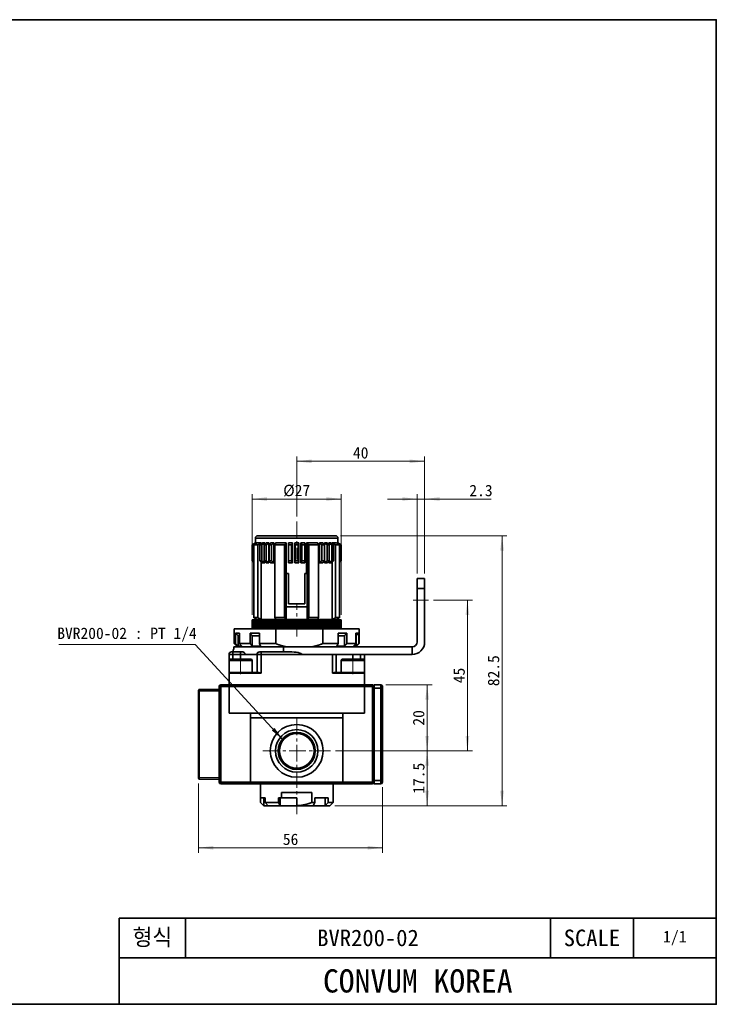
# Model space of a CAD drawing. Header units: millimetres. Extents: x 0 to 422, y 0 to 298.
# Tile 5 of 5: x 211 to 422, y 0 to 298. Entities that reach past the tile are written whole.
import ezdxf

# ---------------------------------------------------------------- set-up
doc = ezdxf.new("R2010")
doc.units = ezdxf.units.MM
doc.linetypes.add('CENTERX1', pattern=[2, 1.25, -0.25, 0.25, -0.25])
doc.linetypes.add('CENTERX3', pattern=[8, 5, -1, 1, -1])
doc.layers.get('0').update_dxf_attribs({"lineweight": 0})
for name, color, linetype, lineweight in [('Dimension Layer', 3, 'Continuous', 18), ('외형선', 7, 'Continuous', 35), ('중심선1', 1, 'CENTERX1', 15)]:
    doc.layers.add(name, color=color, linetype=linetype, lineweight=lineweight)
doc.dimstyles.new('ISO-25', dxfattribs={"dimscale": 1.5, "dimtxt": 2.3, "dimasz": 3, "dimexe": 1, "dimexo": 1, "dimgap": 0.5, "dimtad": 1, "dimdec": 4, "dimdsep": 46, "dimtxsty": 'Standard', "dimblk": '_CAXARROW', "dimcen": 2.5, "dimdle": 6, "dimclrd": 1, "dimclre": 1, "dimclrt": 2, "dimadec": 4, "dimazin": 2, "dimtfac": 0.5, "dimtdec": 3, "dimtmove": 0, "dimatfit": 3, "dimfxl": 1, "dimarcsym": 0})

# ---------------------------------------------------------------- blocks, each defined once
blk = doc.blocks.new('TEEL_1')
at = {"layer": '외형선'}
for p, q in [((240, 0), (240, 26)), ((420, 26), (240, 26)), ((260, 14), (260, 26)), ((370, 14), (370, 26)), ((395, 14), (395, 26)), ((420, 14), (240, 14))]:
    blk.add_line(p, q, dxfattribs=at)
blk.add_lwpolyline([(0, 0), (0, 297), (420, 297), (420, 0)], close=True, dxfattribs=at)
at = {"layer": '외형선', "char_height": 5, "attachment_point": 5}
for s, insert, width in [('형식', (250, 20), 20), ('SCALE', (382.5, 20), 25)]:
    blk.add_mtext(s, dxfattribs=dict(at, insert=insert, width=width))
at = {"layer": '외형선', "color": 1, "insert": (330, 7), "char_height": 7, "width": 180, "attachment_point": 5}
blk.add_mtext('CONVUM KOREA', dxfattribs=at)
blk = doc.blocks.new('*X11')
at = {"layer": 'Dimension Layer', "linetype": 'Continuous'}
for points in [[(334.34, 96.79), (334.9, 92.29), (333.78, 92.29)], [(334.34, 76.79), (334.9, 81.29), (333.78, 81.29)]]:
    blk.add_hatch(color=1, dxfattribs=at).paths.add_polyline_path(points, flags=0)
at = {"layer": 'Dimension Layer', "color": 1, "linetype": 'Continuous'}
for p, q in [((321.84, 96.79), (335.84, 96.79)), ((334.34, 96.79), (334.34, 76.79)), ((306.59, 76.79), (335.84, 76.79))]:
    blk.add_line(p, q, dxfattribs=at)
at = {"layer": 'Dimension Layer', "color": 2, "insert": (331.79, 86.79), "char_height": 3.45, "width": 9.4721, "attachment_point": 5, "rotation": 90}
blk.add_mtext('20', dxfattribs=at)
blk = doc.blocks.new('_CAXARROW')
blk.add_hatch(color=0).paths.add_polyline_path([(0, 0), (-1, 0.125), (-1, -0.125)], flags=0)
blk = doc.blocks.new('*X12')
at = {"layer": 'Dimension Layer', "linetype": 'Continuous'}
for points in [[(294.84, 164.53), (299.34, 165.09), (299.34, 163.97)], [(333.59, 164.53), (329.09, 165.09), (329.09, 163.97)]]:
    blk.add_hatch(color=1, dxfattribs=at).paths.add_polyline_path(points, flags=0)
at = {"layer": 'Dimension Layer', "color": 1, "linetype": 'Continuous'}
for p, q in [((294.84, 147.79), (294.84, 166.03)), ((294.84, 164.53), (333.59, 164.53)), ((333.59, 130.49), (333.59, 166.03))]:
    blk.add_line(p, q, dxfattribs=at)
at = {"layer": 'Dimension Layer', "color": 2, "insert": (314.22, 167.08), "char_height": 3.45, "width": 9.7908, "attachment_point": 5}
blk.add_mtext('40', dxfattribs=at)
blk = doc.blocks.new('*X13')
at = {"layer": 'Dimension Layer', "linetype": 'Continuous'}
for points in [[(331.29, 153.11), (326.79, 152.55), (326.79, 153.68)], [(333.59, 153.11), (338.09, 152.55), (338.09, 153.68)]]:
    blk.add_hatch(color=1, dxfattribs=at).paths.add_polyline_path(points, flags=0)
at = {"layer": 'Dimension Layer', "color": 1, "linetype": 'Continuous'}
for p, q in [((353.7, 153.11), (322.29, 153.11)), ((331.29, 130.49), (331.29, 154.61)), ((333.59, 130.49), (333.59, 154.61))]:
    blk.add_line(p, q, dxfattribs=at)
at = {"layer": 'Dimension Layer', "color": 2, "insert": (350.65, 155.66), "char_height": 3.45, "width": 12.1896, "attachment_point": 5}
blk.add_mtext('2.3', dxfattribs=at)
blk = doc.blocks.new('*X14')
at = {"layer": 'Dimension Layer', "linetype": 'Continuous'}
for points in [[(281.34, 153.11), (285.84, 153.68), (285.84, 152.55)], [(308.34, 153.11), (303.84, 153.68), (303.84, 152.55)]]:
    blk.add_hatch(color=1, dxfattribs=at).paths.add_polyline_path(points, flags=0)
at = {"layer": 'Dimension Layer', "color": 1, "linetype": 'Continuous'}
for p, q in [((281.34, 117.99), (281.34, 154.61)), ((281.34, 153.11), (308.34, 153.11)), ((308.34, 117.99), (308.34, 154.61))]:
    blk.add_line(p, q, dxfattribs=at)
at = {"layer": 'Dimension Layer', "color": 2, "insert": (294.84, 155.63), "char_height": 3.45, "width": 14.5772, "attachment_point": 5}
blk.add_mtext('%%C27', dxfattribs=at)
blk = doc.blocks.new('*X15')
at = {"layer": 'Dimension Layer', "linetype": 'Continuous'}
for points in [[(346.54, 122.49), (347.1, 117.99), (345.98, 117.99)], [(346.54, 76.79), (347.1, 81.29), (345.98, 81.29)]]:
    blk.add_hatch(color=1, dxfattribs=at).paths.add_polyline_path(points, flags=0)
at = {"layer": 'Dimension Layer', "color": 1, "linetype": 'Continuous'}
for p, q in [((336.24, 122.49), (348.04, 122.49)), ((346.54, 122.49), (346.54, 76.79)), ((306.59, 76.79), (348.04, 76.79))]:
    blk.add_line(p, q, dxfattribs=at)
at = {"layer": 'Dimension Layer', "color": 2, "insert": (344.03, 99.64), "char_height": 3.45, "width": 9.679, "attachment_point": 5, "rotation": 90}
blk.add_mtext('45', dxfattribs=at)
blk = doc.blocks.new('*X16')
at = {"layer": 'Dimension Layer', "linetype": 'Continuous'}
for points in [[(357.02, 141.99), (357.59, 137.49), (356.46, 137.49)], [(357.02, 60.19), (357.59, 64.69), (356.46, 64.69)]]:
    blk.add_hatch(color=1, dxfattribs=at).paths.add_polyline_path(points, flags=0)
at = {"layer": 'Dimension Layer', "color": 1, "linetype": 'Continuous'}
for p, q in [((308.14, 141.99), (358.52, 141.99)), ((357.02, 141.99), (357.02, 60.19)), ((306.34, 60.19), (358.52, 60.19))]:
    blk.add_line(p, q, dxfattribs=at)
at = {"layer": 'Dimension Layer', "color": 2, "insert": (354.47, 101.09), "char_height": 3.45, "width": 17.5743, "attachment_point": 5, "rotation": 90}
blk.add_mtext('82.5', dxfattribs=at)
blk = doc.blocks.new('*X17')
at = {"layer": 'Dimension Layer', "linetype": 'Continuous'}
for points in [[(334.34, 76.79), (334.9, 72.29), (333.78, 72.29)], [(334.34, 60.19), (334.9, 64.69), (333.78, 64.69)]]:
    blk.add_hatch(color=1, dxfattribs=at).paths.add_polyline_path(points, flags=0)
at = {"layer": 'Dimension Layer', "color": 1, "linetype": 'Continuous'}
for p, q in [((306.59, 76.79), (335.84, 76.79)), ((334.34, 76.79), (334.34, 60.19)), ((306.34, 60.19), (335.84, 60.19))]:
    blk.add_line(p, q, dxfattribs=at)
at = {"layer": 'Dimension Layer', "color": 2, "insert": (331.82, 68.49), "char_height": 3.45, "width": 16.8698, "attachment_point": 5, "rotation": 90}
blk.add_mtext('17.5', dxfattribs=at)
blk = doc.blocks.new('*X18')
at = {"layer": 'Dimension Layer', "linetype": 'Continuous'}
for points in [[(265.14, 47.44), (269.64, 48), (269.64, 46.87)], [(320.84, 47.44), (316.34, 48), (316.34, 46.87)]]:
    blk.add_hatch(color=1, dxfattribs=at).paths.add_polyline_path(points, flags=0)
at = {"layer": 'Dimension Layer', "color": 1, "linetype": 'Continuous'}
for p, q in [((265.14, 66.89), (265.14, 45.94)), ((320.84, 65.79), (320.84, 45.94)), ((265.14, 47.44), (320.84, 47.44))]:
    blk.add_line(p, q, dxfattribs=at)
at = {"layer": 'Dimension Layer', "color": 2, "insert": (292.99, 49.98), "char_height": 3.45, "width": 9.4665, "attachment_point": 5}
blk.add_mtext('56', dxfattribs=at)
blk = doc.blocks.new('*X19')
at = {"layer": 'Dimension Layer', "linetype": 'Continuous'}
blk.add_hatch(color=1, dxfattribs=at).paths.add_polyline_path([(47.3, -29), (43.84, -26.07), (44.67, -25.31)], flags=0)
at = {"layer": 'Dimension Layer', "color": 1}
blk.add_line((20.68, 0), (-20.68, 0), dxfattribs=at)
at = {"layer": 'Dimension Layer', "color": 1, "linetype": 'Continuous'}
blk.add_line((47.3, -29), (20.68, 0), dxfattribs=at)
at = {"layer": 'Dimension Layer', "color": 2, "insert": (0, 2.93), "char_height": 3.45, "width": 82.7049, "attachment_point": 5}
blk.add_mtext('BVR200-02 : PT 1/4', dxfattribs=at)

msp = doc.modelspace()

# ---------------------------------------------------------------- linework, layer by layer
at = {"layer": '외형선'}
for p, q in [((282.34088, 141.28898), (282.34088, 139.78898)), ((282.34088, 141.28898), (307.34088, 141.28898)), ((306.64088, 141.98898), (283.04088, 141.98898)), ((307.34088, 139.78898), (307.34088, 141.28898)), ((282.34088, 139.78898), (281.34088, 139.18898)), ((281.34088, 139.18898), (281.34088, 134.38898)), ((281.34838, 139.18898), (281.34088, 139.18898)), ((281.34838, 139.18898), (281.34838, 134.38898)), ((281.43279, 139.18898), (281.43279, 134.38898)), ((281.56738, 139.18898), (281.43279, 139.18898)), ((281.56738, 139.18898), (281.56738, 134.38898)), ((281.84641, 139.18898), (281.84641, 117.18898)), ((283.06447, 139.18898), (281.84641, 139.18898)), ((282.34088, 139.78898), (282.35529, 139.78898)), ((282.35529, 139.78898), (282.35529, 139.75777)), ((282.40595, 139.78898), (282.58539, 139.78898)), ((282.58539, 139.78898), (282.58539, 139.68305)), ((282.70487, 139.78815), (282.70622, 139.78898)), ((282.70487, 139.76282), (282.70487, 139.78815)), ((282.70622, 139.78898), (284.05991, 139.78898)), ((283.06447, 117.18898), (283.06447, 139.18898)), ((283.71381, 139.18898), (283.71381, 134.38898)), ((284.24789, 139.18898), (283.71381, 139.18898)), ((284.05991, 139.78898), (284.05991, 139.477)), ((284.24789, 139.18898), (284.24789, 134.38898)), ((284.43525, 139.78898), (285.14735, 139.78898)), ((284.98204, 139.18898), (284.98204, 134.38898)), ((285.61844, 139.18898), (284.98204, 139.18898)), ((285.14735, 139.78898), (285.14735, 139.35278)), ((285.58797, 139.78898), (286.4365, 139.78898)), ((285.61844, 139.18898), (285.61844, 134.38898)), ((286.4365, 139.78898), (286.4365, 133.78898)), ((286.47197, 139.18898), (286.47197, 134.38898)), ((287.19638, 139.18898), (286.47197, 139.18898)), ((286.94876, 139.78898), (287.91463, 139.78898)), ((287.19638, 139.18898), (287.19638, 134.38898)), ((287.91463, 139.78898), (287.91463, 133.78898)), ((288.24024, 139.18898), (288.24024, 117.18898)), ((291.18093, 139.18898), (288.24024, 139.18898)), ((288.38098, 139.78815), (288.3817, 139.78898)), ((288.38098, 139.49792), (288.38098, 139.78815)), ((288.3817, 139.78898), (291.69088, 139.78898)), ((291.18093, 117.18898), (291.18093, 139.18898)), ((291.69088, 130.48898), (291.69088, 139.78898)), ((292.37833, 139.18898), (292.37833, 134.38898)), ((293.26821, 139.18898), (292.37833, 139.18898)), ((292.38059, 139.78898), (293.56709, 139.78898)), ((293.26821, 139.18898), (293.26821, 134.38898)), ((293.56709, 139.78898), (293.56709, 133.78898)), ((294.24088, 139.78898), (295.44088, 139.78898)), ((294.24088, 133.78898), (294.24088, 139.78898)), ((294.39088, 139.18898), (294.39088, 134.38898)), ((295.29088, 139.18898), (294.39088, 139.18898)), ((295.29088, 139.18898), (295.29088, 134.38898)), ((295.44088, 139.78898), (295.44088, 133.78898)), ((296.11466, 133.78898), (296.11466, 139.78898)), ((296.11466, 139.78898), (297.30117, 139.78898)), ((296.41354, 139.18898), (296.41354, 134.38898)), ((297.30342, 139.18898), (296.41354, 139.18898)), ((297.30342, 139.18898), (297.30342, 134.38898)), ((297.84088, 139.78898), (301.16707, 139.78898)), ((297.84088, 130.48898), (297.84088, 139.78898)), ((297.84121, 130.48898), (297.84121, 139.78815)), ((297.99062, 130.48898), (297.99062, 139.78822)), ((298.50063, 139.18898), (298.50063, 117.18898)), ((301.44134, 139.18898), (298.50063, 139.18898)), ((301.44134, 117.18898), (301.44134, 139.18898)), ((301.76713, 139.78898), (302.733, 139.78898)), ((301.76713, 133.78898), (301.76713, 139.78898)), ((302.48538, 139.18898), (302.48538, 134.38898)), ((303.20978, 139.18898), (302.48538, 139.18898)), ((303.20978, 139.18898), (303.20978, 134.38898)), ((303.24526, 139.78898), (304.09379, 139.78898)), ((303.24526, 133.78898), (303.24526, 139.78898)), ((304.06332, 139.18898), (304.06332, 134.38898)), ((304.69971, 139.18898), (304.06332, 139.18898)), ((304.5344, 139.78898), (305.2465, 139.78898)), ((304.5344, 139.3528), (304.5344, 139.78898)), ((304.69971, 139.18898), (304.69971, 134.38898)), ((305.43387, 139.18898), (305.43387, 134.38898)), ((305.96794, 139.18898), (305.43387, 139.18898)), ((305.5427, 139.78898), (306.93747, 139.78898)), ((305.5427, 139.5428), (305.5427, 139.78898)), ((305.54389, 139.78815), (305.5427, 139.78898)), ((305.54389, 139.54181), (305.54389, 139.78815)), ((305.62264, 139.47636), (305.62264, 139.78822)), ((305.96794, 139.18898), (305.96794, 134.38898)), ((306.61719, 139.18898), (306.61719, 117.18898)), ((307.83529, 139.18898), (306.61719, 139.18898)), ((307.09637, 139.78898), (307.27581, 139.78898)), ((307.09637, 139.68295), (307.09637, 139.78898)), ((307.32647, 139.78898), (307.34088, 139.78898)), ((307.32647, 139.75777), (307.32647, 139.78898)), ((308.34088, 139.18898), (307.34088, 139.78898)), ((307.83529, 117.18898), (307.83529, 139.18898)), ((308.11438, 139.18898), (308.11438, 134.38898)), ((308.24896, 139.18898), (308.11438, 139.18898)), ((308.24896, 139.18898), (308.24896, 134.38898)), ((308.33338, 139.18898), (308.33338, 134.38898)), ((308.34088, 139.18898), (308.33338, 139.18898)), ((308.34088, 134.38898), (308.34088, 139.18898)), ((281.34088, 134.38898), (281.84641, 134.08566)), ((281.34838, 134.38898), (281.34088, 134.38898)), ((281.56738, 134.38898), (281.43279, 134.38898)), ((284.24789, 134.38898), (283.71381, 134.38898)), ((285.61844, 134.38898), (284.98204, 134.38898)), ((287.19638, 134.38898), (286.47197, 134.38898)), ((293.26821, 134.38898), (292.37833, 134.38898)), ((295.29088, 134.38898), (294.39088, 134.38898)), ((297.30342, 134.38898), (296.41354, 134.38898)), ((303.20978, 134.38898), (302.48538, 134.38898)), ((304.69971, 134.38898), (304.06332, 134.38898)), ((305.96794, 134.38898), (305.43387, 134.38898)), ((307.83529, 134.08563), (308.34088, 134.38898)), ((308.24896, 134.38898), (308.11438, 134.38898)), ((308.34088, 134.38898), (308.33338, 134.38898)), ((284.05991, 134.10097), (284.05991, 116.58898)), ((285.14735, 133.78898), (284.43525, 133.78898)), ((285.14735, 134.22519), (285.14735, 133.78898)), ((286.4365, 133.78898), (285.58797, 133.78898)), ((287.91463, 133.78898), (286.94876, 133.78898)), ((293.56709, 133.78898), (292.38059, 133.78898)), ((295.44088, 133.78898), (294.24088, 133.78898)), ((297.30117, 133.78898), (296.11466, 133.78898)), ((302.733, 133.78898), (301.76713, 133.78898)), ((304.09379, 133.78898), (303.24526, 133.78898)), ((304.5344, 133.78898), (304.5344, 134.22516)), ((305.2465, 133.78898), (304.5344, 133.78898)), ((305.5427, 120.38898), (305.5427, 134.03517)), ((305.54389, 120.38898), (305.54389, 134.03615)), ((305.62264, 120.38898), (305.62264, 134.10161)), ((307.83535, 134.08566), (307.83535, 117.18898)), ((291.69088, 130.48898), (291.69088, 120.38898)), ((291.69088, 130.48898), (292.34088, 130.48898)), ((292.34088, 130.48898), (292.34088, 121.38898)), ((297.34088, 130.48898), (297.84088, 130.48898)), ((297.34088, 121.38898), (297.34088, 130.48898)), ((297.99062, 130.48898), (297.84121, 130.48898)), ((297.99088, 116.59005), (297.99088, 130.48898)), ((333.59088, 128.98898), (331.29088, 128.98898)), ((331.29088, 128.98898), (331.29088, 125.98898)), ((333.59088, 125.98898), (333.59088, 128.98898)), ((331.29088, 125.98898), (333.59088, 125.98898)), ((331.29088, 109.78898), (331.29088, 125.98898)), ((333.59088, 125.98898), (333.59088, 109.78898)), ((291.69088, 120.38898), (291.69088, 116.58898)), ((291.69088, 120.38898), (297.99088, 120.38898)), ((292.34088, 121.38898), (297.34088, 121.38898)), ((305.54389, 120.38898), (305.5427, 120.38898)), ((305.62264, 120.38898), (305.54389, 120.38898)), ((305.62185, 120.38898), (305.62185, 116.58898)), ((305.62315, 116.59005), (305.62315, 120.38898)), ((281.34088, 116.48898), (281.34088, 116.33915)), ((281.34088, 116.48898), (285.42606, 116.48898)), ((283.06447, 117.18898), (281.84641, 117.18898)), ((282.34088, 116.8581), (282.34088, 116.58898)), ((282.74429, 116.58898), (282.34088, 116.58898)), ((282.74245, 116.59005), (282.74429, 116.58898)), ((282.74429, 116.58898), (284.05991, 116.58898)), ((288.51468, 116.58898), (284.05991, 116.58898)), ((284.54088, 116.58898), (284.54088, 116.48898)), ((291.18093, 117.18898), (288.24024, 117.18898)), ((288.51338, 116.59005), (288.51468, 116.58898)), ((288.51468, 116.58898), (291.69088, 116.58898)), ((297.99088, 116.58898), (291.69088, 116.58898)), ((292.77882, 116.48898), (308.34088, 116.48898)), ((297.99088, 116.59005), (297.99088, 116.58898)), ((297.99088, 116.58898), (301.16707, 116.58898)), ((301.44134, 117.18898), (298.50063, 117.18898)), ((305.62185, 116.58898), (301.16707, 116.58898)), ((305.14088, 116.48898), (305.14088, 116.58898)), ((305.62315, 116.59005), (305.62185, 116.58898)), ((305.62185, 116.58898), (306.93747, 116.58898)), ((307.83529, 117.18898), (306.61719, 117.18898)), ((307.34088, 116.58898), (306.93747, 116.58898)), ((307.34088, 116.58898), (307.34088, 116.85827)), ((275.94088, 113.78898), (275.94088, 109.28898)), ((275.94088, 113.78898), (288.47103, 113.78898)), ((281.34088, 116.33915), (281.34088, 115.9502)), ((281.34088, 115.9502), (281.34088, 115.70613)), ((281.34088, 115.70613), (281.34088, 115.23)), ((281.34088, 115.23), (281.34088, 114.83915)), ((281.34088, 114.83915), (281.34088, 114.4502)), ((281.34088, 114.4502), (281.34088, 114.20613)), ((281.34088, 114.20613), (281.34088, 113.78898)), ((294.66336, 115.98898), (282.3881, 115.98898)), ((288.47103, 109.28898), (288.47103, 113.78898)), ((288.47103, 113.78898), (302.73474, 113.78898)), ((302.73474, 113.78898), (302.73474, 109.28898)), ((302.73474, 113.78898), (313.74088, 113.78898)), ((308.34088, 116.24128), (308.34088, 115.88882)), ((308.34088, 115.49796), (308.34088, 115.88882)), ((308.34088, 115.49796), (308.34088, 115.02184)), ((308.34088, 114.77777), (308.34088, 115.02184)), ((308.34088, 114.77777), (308.34088, 114.38882)), ((308.34088, 113.99796), (308.34088, 114.38882)), ((308.34088, 113.99796), (308.34088, 113.78898)), ((313.74088, 109.28898), (313.74088, 113.78898)), ((277.4904, 112.43898), (276.32882, 112.43898)), ((276.32882, 109.28898), (276.32882, 112.43898)), ((277.13879, 111.63898), (277.4904, 111.63898)), ((277.13879, 108.48898), (277.13879, 111.63898)), ((277.4904, 112.43898), (277.4904, 109.28898)), ((283.56228, 112.43898), (280.71381, 112.43898)), ((280.71381, 109.28898), (280.71381, 112.43898)), ((281.39761, 111.63898), (283.56228, 111.63898)), ((281.39761, 108.48898), (281.39761, 111.63898)), ((283.56228, 112.43898), (283.56228, 109.28898)), ((310.00674, 112.43898), (307.3962, 112.43898)), ((307.3962, 109.28898), (307.3962, 112.43898)), ((309.28764, 111.63898), (307.3962, 111.63898)), ((309.28764, 108.48898), (309.28764, 111.63898)), ((310.00674, 112.43898), (310.00674, 109.28898)), ((313.6142, 112.43898), (312.77764, 112.43898)), ((312.77764, 109.28898), (312.77764, 112.43898)), ((312.80423, 111.63898), (312.77764, 111.63898)), ((312.80423, 108.48898), (312.80423, 111.63898)), ((313.6142, 112.43898), (313.6142, 109.28898)), ((275.59088, 107.50898), (275.59088, 106.78898)), ((275.75391, 107.50898), (275.59088, 107.50898)), ((275.75391, 108.28898), (275.75391, 107.50898)), ((275.75391, 108.28898), (290.88902, 108.28898)), ((275.94088, 109.28898), (276.94088, 108.28898)), ((275.94088, 109.28898), (276.32882, 109.28898)), ((278.1742, 108.48898), (277.13879, 108.48898)), ((277.4904, 109.28898), (280.71381, 109.28898)), ((283.9367, 108.48898), (281.39761, 108.48898)), ((283.56228, 109.28898), (288.47103, 109.28898)), ((290.88902, 106.78898), (290.88902, 108.28898)), ((290.88902, 108.28898), (329.79088, 108.28898)), ((302.73474, 109.28898), (307.3962, 109.28898)), ((309.28764, 108.48898), (306.96064, 108.48898)), ((310.00674, 109.28898), (312.77764, 109.28898)), ((312.80423, 108.48898), (312.05853, 108.48898)), ((312.74088, 108.28898), (313.74088, 109.28898)), ((313.6142, 109.28898), (313.74088, 109.28898)), ((329.79088, 108.28898), (329.79088, 105.98898)), ((274.34088, 105.98898), (275.54088, 105.98898)), ((274.34088, 104.18898), (274.34088, 105.98898)), ((280.75014, 104.58898), (274.74088, 104.58898)), ((275.54088, 106.78898), (275.14088, 106.78898)), ((275.54088, 105.98898), (275.54088, 106.78898)), ((277.84088, 106.78898), (275.54088, 106.78898)), ((275.54088, 104.58898), (275.54088, 105.98898)), ((275.54088, 105.98898), (277.84088, 105.98898)), ((277.84088, 105.98898), (277.84088, 106.78898)), ((278.54201, 106.78898), (277.84088, 106.78898)), ((277.84088, 105.98898), (277.84088, 104.58898)), ((277.84088, 105.98898), (279.17016, 105.98898)), ((282.73259, 105.98898), (279.17016, 105.98898)), ((280.94088, 104.58898), (280.75014, 104.58898)), ((282.73259, 105.98898), (282.84088, 105.98898)), ((282.84088, 105.98898), (284.04088, 105.98898)), ((282.84088, 105.98898), (282.84088, 100.58898)), ((283.64088, 106.78898), (283.63023, 106.78898)), ((284.04088, 106.78898), (283.64088, 106.78898)), ((284.04088, 105.98898), (284.04088, 106.78898)), ((292.60531, 106.78898), (284.04088, 106.78898)), ((284.04088, 105.98898), (296.41922, 105.98898)), ((284.04088, 105.98898), (284.04088, 100.38898)), ((329.79088, 105.98898), (296.41922, 105.98898)), ((305.64088, 100.38898), (305.64088, 105.98898)), ((306.84088, 100.58898), (306.84088, 105.98898)), ((314.52054, 104.58898), (308.74088, 104.58898)), ((311.84088, 105.98898), (311.84088, 104.58898)), ((314.14088, 105.98898), (314.14088, 104.58898)), ((314.94088, 104.58898), (314.52054, 104.58898)), ((315.34088, 105.98898), (315.34088, 104.18898)), ((274.34088, 104.18898), (274.34088, 100.58898)), ((274.34088, 104.18898), (281.12553, 104.18898)), ((274.34088, 100.58898), (274.34088, 104.18898)), ((281.12553, 104.18898), (281.34088, 104.18898)), ((281.34088, 100.58898), (281.34088, 104.18898)), ((308.34088, 104.18898), (308.34088, 100.58898)), ((308.34088, 104.18898), (314.8663, 104.18898)), ((314.8663, 104.18898), (315.34088, 104.18898)), ((315.34088, 100.58898), (315.34088, 104.18898)), ((315.34088, 104.18898), (315.34088, 100.58898)), ((274.34088, 100.38898), (274.54088, 100.58898)), ((274.73316, 100.58898), (274.34088, 100.58898)), ((274.34088, 100.38898), (274.34088, 100.58898)), ((274.34088, 100.38898), (274.34088, 96.78898)), ((274.34088, 100.38898), (277.84088, 100.38898)), ((277.84088, 100.58898), (274.73316, 100.58898)), ((277.84088, 100.38898), (277.84088, 100.58898)), ((283.37755, 100.58898), (277.84088, 100.58898)), ((277.84088, 100.38898), (284.04088, 100.38898)), ((305.64088, 100.38898), (311.84088, 100.38898)), ((311.84088, 100.58898), (306.3042, 100.58898)), ((311.84088, 100.38898), (311.84088, 100.58898)), ((314.94859, 100.58898), (311.84088, 100.58898)), ((311.84088, 100.38898), (315.34088, 100.38898)), ((315.34088, 100.58898), (314.94859, 100.58898)), ((315.34088, 100.38898), (315.14088, 100.58898)), ((315.34088, 100.58898), (315.34088, 100.38898)), ((315.34088, 100.38898), (315.34088, 96.78898)), ((271.84088, 96.28898), (271.34088, 96.28898)), ((271.34088, 96.28898), (271.34088, 67.28898)), ((271.84088, 96.28898), (271.84088, 96.78898)), ((274.34088, 96.78898), (271.84088, 96.78898)), ((271.84088, 96.28898), (274.34088, 96.28898)), ((271.84088, 67.28898), (271.84088, 96.28898)), ((274.34088, 96.78898), (277.84088, 96.78898)), ((274.34088, 96.28898), (277.84088, 96.28898)), ((274.34088, 96.28898), (274.34088, 88.18898)), ((277.84088, 96.28898), (277.84088, 96.78898)), ((277.84088, 96.78898), (311.84088, 96.78898)), ((277.84088, 96.28898), (311.84088, 96.28898)), ((311.84088, 96.28898), (311.84088, 96.78898)), ((311.84088, 96.78898), (315.34088, 96.78898)), ((311.84088, 96.28898), (315.34088, 96.28898)), ((317.84088, 96.78898), (315.34088, 96.78898)), ((315.34088, 96.28898), (317.84088, 96.28898)), ((315.34088, 96.28898), (315.34088, 88.18898)), ((317.84088, 96.78898), (317.84088, 96.28898)), ((317.84088, 96.28898), (317.84088, 67.28898)), ((318.34088, 96.28898), (317.84088, 96.28898)), ((320.34088, 96.78898), (318.34088, 96.78898)), ((318.34088, 96.78898), (318.34088, 95.78898)), ((318.34088, 95.78898), (320.34088, 95.78898)), ((318.34088, 67.78898), (318.34088, 95.78898)), ((320.34088, 95.78898), (320.34088, 96.78898)), ((320.34088, 95.78898), (320.34088, 67.78898)), ((320.84088, 95.78898), (320.34088, 95.78898)), ((320.84088, 95.78898), (320.84088, 96.28898)), ((320.84088, 67.78898), (320.84088, 95.78898)), ((265.14088, 95.18425), (265.14088, 94.88427)), ((265.14088, 94.88427), (265.14088, 68.6937)), ((271.34088, 95.43662), (265.33913, 95.38425)), ((265.33913, 94.88427), (271.34088, 94.93664)), ((265.33913, 68.6937), (265.33913, 94.88427)), ((277.84088, 88.18898), (274.34088, 88.18898)), ((311.84088, 88.18898), (277.84088, 88.18898)), ((280.84088, 86.78898), (280.84088, 88.18898)), ((280.84088, 86.78898), (280.84088, 67.28898)), ((308.84088, 86.78898), (280.84088, 86.78898)), ((308.84088, 88.18898), (308.84088, 86.78898)), ((308.84088, 67.28898), (308.84088, 86.78898)), ((315.34088, 88.18898), (311.84088, 88.18898)), ((265.14088, 68.6937), (265.14088, 68.39371)), ((271.34088, 68.64133), (265.33913, 68.6937)), ((265.33913, 68.19372), (271.34088, 68.14134)), ((271.34088, 67.28898), (271.84088, 67.28898)), ((280.84088, 67.28898), (271.84088, 67.28898)), ((271.84088, 66.78898), (271.84088, 67.28898)), ((271.84088, 66.78898), (281.34088, 66.78898)), ((308.84088, 67.28898), (280.84088, 67.28898)), ((281.34088, 66.78898), (308.34088, 66.78898)), ((283.84088, 66.78898), (283.84088, 62.58898)), ((305.84088, 62.58898), (305.84088, 66.78898)), ((308.34088, 66.78898), (317.84088, 66.78898)), ((317.84088, 67.28898), (308.84088, 67.28898)), ((317.84088, 67.28898), (317.84088, 66.78898)), ((317.84088, 67.28898), (318.34088, 67.28898)), ((320.34088, 67.78898), (318.34088, 67.78898)), ((318.34088, 67.78898), (318.34088, 66.78898)), ((318.34088, 66.78898), (320.34088, 66.78898)), ((320.34088, 66.78898), (320.34088, 67.78898)), ((320.34088, 67.78898), (320.84088, 67.78898)), ((320.84088, 67.28898), (320.84088, 67.78898)), ((290.2583, 64.18898), (299.42345, 64.18898)), ((290.2583, 62.58898), (290.2583, 64.18898)), ((299.42345, 64.18898), (299.42345, 61.18898)), ((283.84088, 62.58898), (285.3146, 62.58898)), ((283.84088, 61.18898), (283.84088, 62.58898)), ((284.84088, 60.18898), (283.84088, 61.18898)), ((284.84088, 62.58898), (284.84088, 60.18898)), ((286.18062, 60.18898), (284.84088, 60.18898)), ((285.3146, 61.18898), (285.3146, 62.58898)), ((285.3146, 61.18898), (289.34088, 61.18898)), ((286.18062, 60.18898), (285.3146, 61.18898)), ((289.84088, 60.18898), (286.18062, 60.18898)), ((289.34088, 62.58898), (290.2583, 62.58898)), ((289.34088, 61.18898), (289.34088, 62.58898)), ((289.84088, 60.18898), (289.34088, 61.18898)), ((289.84088, 62.58898), (289.84088, 60.18898)), ((294.84088, 60.18898), (289.84088, 60.18898)), ((294.84088, 62.58898), (290.2583, 62.58898)), ((294.84088, 62.58898), (294.84088, 60.18898)), ((299.84088, 60.18898), (294.84088, 60.18898)), ((299.42345, 61.18898), (300.34088, 61.18898)), ((299.84088, 60.18898), (300.34088, 61.18898)), ((303.50113, 60.18898), (299.84088, 60.18898)), ((300.34088, 62.58898), (304.36716, 62.58898)), ((300.34088, 61.18898), (300.34088, 62.58898)), ((303.50113, 62.58898), (303.50113, 60.18898)), ((303.50113, 60.18898), (304.36716, 61.18898)), ((304.84088, 60.18898), (303.50113, 60.18898)), ((304.36716, 61.18898), (304.36716, 62.58898)), ((304.36716, 61.18898), (305.84088, 61.18898)), ((304.84088, 60.18898), (305.84088, 61.18898)), ((305.84088, 61.18898), (305.84088, 62.58898))]:
    msp.add_line(p, q, dxfattribs=at)
for points in [[(285.42606, 116.48898), (284.47258, 116.46498), (283.61462, 116.44053), (282.99411, 116.42075), (282.4553, 116.40119), (281.99037, 116.3808), (281.6193, 116.36011), (281.34088, 116.33915)], [(282.3881, 115.98898), (283.31235, 116.01644), (284.33368, 116.04363), (285.42082, 116.07049), (286.54553, 116.09694), (287.68296, 116.12291), (288.81166, 116.14832), (289.91361, 116.17312), (290.97403, 116.19724), (291.44443, 116.20814), (291.90027, 116.21892), (292.34067, 116.22958), (292.76487, 116.24009), (293.17224, 116.25047), (293.56225, 116.26071), (293.93444, 116.27079), (294.28848, 116.28071), (295.14193, 116.30634), (295.86147, 116.33069), (296.44645, 116.35364), (296.65391, 116.36299), (296.83402, 116.37205), (296.98693, 116.38082), (297.11281, 116.38929), (297.21182, 116.39745), (297.298, 116.40722), (297.34267, 116.41648), (297.34738, 116.41871), (297.34876, 116.41982), (297.3495, 116.42092), (297.3496, 116.42201), (297.34905, 116.42309), (297.34786, 116.42416), (297.34603, 116.42523), (297.34043, 116.42733), (297.33226, 116.4294), (297.30821, 116.43345), (297.10934, 116.44828), (296.74614, 116.46091), (296.21828, 116.47125), (295.5257, 116.47926), (295.40479, 116.48029), (295.27822, 116.48126), (295.14603, 116.4822), (295.00822, 116.48309), (294.86481, 116.48392), (294.71584, 116.4847), (294.56132, 116.48543), (294.40128, 116.4861), (294.0172, 116.48739), (293.59416, 116.48835), (293.25314, 116.48879), (292.96412, 116.48896), (292.77882, 116.48898)], [(292.77882, 116.48898), (291.43927, 116.48898), (290.1239, 116.48898), (289.07333, 116.48898), (288.06499, 116.48898), (287.07874, 116.48898), (286.15143, 116.48898), (285.42606, 116.48898)], [(308.34088, 116.24128), (308.34088, 116.38231), (308.34088, 116.46653), (308.34088, 116.48898)], [(281.34088, 115.70613), (281.90548, 115.72904), (282.5871, 115.7521), (283.53437, 115.77885), (284.62697, 115.80555), (285.84434, 115.83249), (287.17659, 115.85935), (288.60952, 115.88597), (290.11617, 115.91284), (291.59966, 115.93842), (293.12397, 115.96376), (294.66336, 115.98898)], [(281.34088, 115.23), (281.67111, 115.25376), (282.13395, 115.2775), (282.804, 115.30444), (283.62771, 115.33148), (284.58958, 115.35815), (285.68234, 115.38494), (286.89384, 115.41214), (288.2013, 115.43894), (289.59353, 115.46566), (291.0562, 115.49277), (292.5618, 115.51963), (294.0965, 115.54634), (295.64538, 115.57325), (297.17932, 115.60019), (298.68341, 115.62696), (300.14385, 115.65369), (301.53314, 115.68061), (302.837, 115.70745), (304.04427, 115.73407), (305.13224, 115.76093), (306.08881, 115.7879), (306.90676, 115.81465), (307.5707, 115.84137), (308.01929, 115.86512), (308.34088, 115.88882)], [(308.34088, 115.49796), (308.01065, 115.4742), (307.5478, 115.45047), (306.87776, 115.42353), (306.05405, 115.39649), (305.09217, 115.36982), (303.99942, 115.34303), (302.78792, 115.31583), (301.48045, 115.28903), (300.08822, 115.26231), (298.62556, 115.2352), (297.11996, 115.20834), (295.58526, 115.18163), (294.03637, 115.15471), (292.50243, 115.12778), (290.99834, 115.101), (289.53791, 115.07428), (288.14861, 115.04735), (286.84476, 115.02051), (285.63749, 114.9939), (284.54952, 114.96703), (283.59295, 114.94006), (282.775, 114.91332), (282.11105, 114.88659), (281.66246, 114.86285), (281.34088, 114.83915)], [(282.39899, 113.78898), (283.04931, 113.8133), (283.81838, 113.83731), (284.81025, 113.86401), (285.93153, 113.89101), (287.16112, 113.91794), (288.48878, 113.94468), (289.90059, 113.97148), (291.36998, 113.99841), (292.88369, 114.02521), (294.42681, 114.05184), (295.97028, 114.07875), (297.49933, 114.10567), (298.99972, 114.13234), (300.44321, 114.15913), (301.81516, 114.18612), (303.10361, 114.21302), (304.28432, 114.23966), (305.34446, 114.26652), (306.27567, 114.29369), (307.06044, 114.32043), (307.60301, 114.34303), (308.03175, 114.36599), (308.34088, 114.38882)], [(308.34088, 116.24128), (307.96149, 116.22881), (307.51731, 116.21631), (307.01158, 116.20355), (306.43476, 116.19012), (305.79943, 116.17632), (305.12277, 116.16266), (304.39619, 116.14902), (303.60715, 116.13501), (302.77392, 116.12065), (301.74926, 116.10327), (300.67703, 116.08548), (299.5316, 116.0672), (298.35195, 116.04873), (297.44995, 116.03444), (296.53723, 116.01973), (295.60192, 116.00441), (294.66336, 115.98898)], [(303.04992, 113.82136), (302.48342, 113.80927), (301.47806, 113.78898)], [(308.34088, 113.99796), (308.01283, 113.97429), (307.5478, 113.95047), (307.06755, 113.93041), (306.50296, 113.91029), (305.83773, 113.88995), (305.09217, 113.86982), (304.29518, 113.85), (303.4329, 113.82988), (303.04992, 113.82136)], [(279.17016, 105.98898), (279.1468, 106.18944), (279.08646, 106.36331), (278.94897, 106.57456), (278.7193, 106.74911), (278.54201, 106.78898)], [(283.63023, 106.78898), (283.30748, 106.72983), (282.9742, 106.52043), (282.82605, 106.33087), (282.7519, 106.14672), (282.73259, 105.98898)], [(265.14088, 94.88427), (265.15594, 94.88427), (265.19884, 94.88427), (265.26313, 94.88427), (265.33913, 94.88427)], [(265.16759, 95.28368), (265.16002, 95.23936), (265.15369, 95.14574), (265.1486, 95.01982), (265.14652, 94.95183), (265.14476, 94.88427)], [(265.16732, 95.28364), (265.19884, 95.32506)], [(265.19884, 95.32506), (265.23929, 95.35653)], [(265.23929, 95.35653), (265.26313, 95.36852), (265.30031, 95.3801)], [(265.30031, 95.3801), (265.33913, 95.38425)], [(265.33913, 94.88427), (265.3378, 95.07559), (265.33733, 95.23779), (265.3378, 95.34618), (265.33913, 95.38425)], [(265.14088, 68.6937), (265.15594, 68.6937), (265.19884, 68.6937), (265.26313, 68.6937), (265.33913, 68.6937)], [(265.14476, 68.6937), (265.14652, 68.62614), (265.1486, 68.55815), (265.15369, 68.43222), (265.16002, 68.3386), (265.16759, 68.29429)], [(265.33913, 68.19372), (265.3378, 68.23179), (265.33733, 68.34018), (265.3378, 68.50238), (265.33913, 68.6937)], [(265.16732, 68.29433), (265.15594, 68.31758), (265.14088, 68.39371)], [(265.19884, 68.25291), (265.16732, 68.29433)], [(265.23929, 68.22144), (265.19884, 68.25291)], [(265.30031, 68.19787), (265.26313, 68.20944), (265.23929, 68.22144)], [(265.33913, 68.19372), (265.30031, 68.19787)]]:
    msp.add_lwpolyline(points, dxfattribs=at)
for radius in [8, 6.43825, 5.61326, 5.2945, 5.25]:
    msp.add_circle((294.84088, 76.78898), radius, dxfattribs=at)
for centre, radius, start, end in [((283.04088, 141.28898), 0.7, 90, 180), ((306.64088, 141.28898), 0.7, 0, 90), ((329.79088, 109.78898), 1.5, 270, 360), ((329.79088, 109.78898), 3.8, 270, 360), ((275.14088, 105.98898), 0.8, 90, 180), ((274.74088, 104.18898), 0.4, 90, 180), ((280.94088, 104.18898), 0.4, 0, 90), ((283.64088, 105.98898), 0.8, 90, 180), ((308.74088, 104.18898), 0.4, 90, 180), ((314.94088, 104.18898), 0.4, 0, 90), ((284.04088, 101.58898), 1.2, 236.4426902, 270), ((305.64088, 101.58898), 1.2, 270, 303.5573098), ((271.84088, 96.28898), 0.5, 90, 180), ((274.84088, 96.28898), 0.5, 90, 180), ((314.84088, 96.28898), 0.5, 360, 90), ((317.84088, 96.28898), 0.5, 360, 90), ((320.34088, 96.28898), 0.5, 0, 90), ((271.84088, 67.28898), 0.5, 180, 270), ((281.34088, 67.28898), 0.5, 180, 270), ((308.34088, 67.28898), 0.5, 270, 0), ((317.84088, 67.28898), 0.5, 270, 0), ((320.34088, 67.28898), 0.5, 270, 0)]:
    msp.add_arc(centre, radius, start, end, dxfattribs=at)
for centre, major_axis, ratio, start_param, end_param in [((294.83733, 139.78899), (-12.50001, -0.00214), 0.000411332, 6.027751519, 6.040085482), ((294.83229, 139.78899), (12.49998, 0.00515), 0.000170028, 2.100760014, 2.113094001), ((294.83231, 139.78899), (-12.5, -0.00514), 0.000170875, 1.813896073, 1.826230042), ((294.83737, 139.78899), (-12.49996, -0.00213), 0.000411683, 2.599293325, 2.611627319), ((292.60531, 105.98898), (3.8139, 0), 0.209758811, 0, 1.570796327)]:
    msp.add_ellipse(centre, major_axis=major_axis, ratio=ratio, start_param=start_param, end_param=end_param, dxfattribs=at)
for points in [[(282.35529, 139.78898), (281.8712, 139.50094), (281.34838, 139.18898)], [(281.43279, 139.18898), (281.93809, 139.50094), (282.40595, 139.78898)], [(282.58539, 139.78898), (282.09596, 139.50094), (281.56738, 139.18898)], [(282.7429, 139.78822), (282.31187, 139.50087), (281.84641, 139.18898)], [(283.06447, 139.18898), (283.58133, 139.50129), (284.05991, 139.78898)], [(283.71381, 139.18898), (284.08841, 139.50094), (284.43525, 139.78898)], [(285.14735, 139.78898), (284.71492, 139.50094), (284.24789, 139.18898)], [(284.98204, 139.18898), (285.29666, 139.50094), (285.58797, 139.78898)], [(286.4365, 139.78898), (286.0432, 139.50094), (285.61844, 139.18898)], [(286.47197, 139.18898), (286.71953, 139.50094), (286.94876, 139.78898)], [(287.91463, 139.78898), (287.56932, 139.50094), (287.19638, 139.18898)], [(288.51352, 139.78822), (288.38213, 139.50087), (288.24024, 139.18898)], [(291.18093, 139.18898), (291.44571, 139.50129), (291.69088, 139.78898)], [(292.37833, 139.18898), (292.3795, 139.50094), (292.38059, 139.78898)], [(293.56709, 139.78898), (293.4234, 139.50094), (293.26821, 139.18898)], [(294.39088, 139.18898), (294.31299, 139.50094), (294.24088, 139.78898)], [(295.44088, 139.78898), (295.36876, 139.50094), (295.29088, 139.18898)], [(296.41354, 139.18898), (296.25835, 139.50094), (296.11466, 139.78898)], [(297.30117, 139.78898), (297.30225, 139.50094), (297.30342, 139.18898)], [(297.99062, 139.78822), (298.23583, 139.50087), (298.50063, 139.18898)], [(301.44134, 139.18898), (301.29893, 139.50129), (301.16707, 139.78898)], [(302.48538, 139.18898), (302.11244, 139.50094), (301.76713, 139.78898)], [(302.733, 139.78898), (302.96222, 139.50094), (303.20978, 139.18898)], [(304.06332, 139.18898), (303.63856, 139.50094), (303.24526, 139.78898)], [(304.09379, 139.78898), (304.3851, 139.50094), (304.69971, 139.18898)], [(305.43387, 139.18898), (304.96684, 139.50094), (304.5344, 139.78898)], [(305.2465, 139.78898), (305.59335, 139.50094), (305.96794, 139.18898)], [(305.62264, 139.78822), (306.10082, 139.50087), (306.61719, 139.18898)], [(307.83529, 139.18898), (307.36911, 139.50129), (306.93747, 139.78898)], [(308.11438, 139.18898), (307.5858, 139.50094), (307.09637, 139.78898)], [(307.27581, 139.78898), (307.74367, 139.50094), (308.24896, 139.18898)], [(308.33338, 139.18898), (307.81056, 139.50094), (307.32647, 139.78898)], [(281.8464, 134.09201), (281.60204, 134.23763), (281.34838, 134.38898)], [(281.43279, 134.38898), (281.64293, 134.25925), (281.84644, 134.13374)], [(281.84639, 134.22437), (281.70832, 134.3058), (281.56738, 134.38898)], [(283.71381, 134.38898), (284.08841, 134.07703), (284.43525, 133.78898)], [(285.14735, 133.78898), (284.71492, 134.07703), (284.24789, 134.38898)], [(284.98204, 134.38898), (285.29666, 134.07703), (285.58797, 133.78898)], [(286.4365, 133.78898), (286.0432, 134.07703), (285.61844, 134.38898)], [(286.47197, 134.38898), (286.71953, 134.07703), (286.94876, 133.78898)], [(287.91463, 133.78898), (287.56932, 134.07703), (287.19638, 134.38898)], [(292.37833, 134.38898), (292.3795, 134.07703), (292.38059, 133.78898)], [(293.56709, 133.78898), (293.4234, 134.07703), (293.26821, 134.38898)], [(294.39088, 134.38898), (294.31299, 134.07703), (294.24088, 133.78898)], [(295.44088, 133.78898), (295.36876, 134.07703), (295.29088, 134.38898)], [(296.41354, 134.38898), (296.25835, 134.07703), (296.11466, 133.78898)], [(297.30117, 133.78898), (297.30225, 134.07703), (297.30342, 134.38898)], [(302.48538, 134.38898), (302.11244, 134.07703), (301.76713, 133.78898)], [(302.733, 133.78898), (302.96222, 134.07703), (303.20978, 134.38898)], [(304.06332, 134.38898), (303.63856, 134.07703), (303.24526, 133.78898)], [(304.09379, 133.78898), (304.3851, 134.07703), (304.69971, 134.38898)], [(305.43387, 134.38898), (304.96684, 134.07703), (304.5344, 133.78898)], [(305.2465, 133.78898), (305.59335, 134.07703), (305.96794, 134.38898)], [(308.33338, 134.38898), (308.07969, 134.23761), (307.8353, 134.09198)], [(308.11438, 134.38898), (307.97342, 134.30579), (307.83532, 134.22435)], [(307.83535, 134.13377), (308.03885, 134.25926), (308.24896, 134.38898)], [(281.84641, 117.18898), (282.31163, 116.87726), (282.74245, 116.59005)], [(284.05991, 116.58898), (283.58133, 116.87668), (283.06447, 117.18898)], [(288.24024, 117.18898), (288.38205, 116.87726), (288.51338, 116.59005)], [(291.69088, 116.58898), (291.44571, 116.87668), (291.18093, 117.18898)], [(298.50063, 117.18898), (298.23597, 116.87726), (297.99088, 116.59005)], [(301.16707, 116.58898), (301.29893, 116.87668), (301.44134, 117.18898)], [(306.61719, 117.18898), (306.10109, 116.87726), (305.62315, 116.59005)], [(306.93747, 116.58898), (307.36911, 116.87668), (307.83529, 117.18898)], [(276.32882, 112.43898), (276.74256, 112.0301), (277.13879, 111.63898)], [(280.71381, 112.43898), (281.0631, 112.0301), (281.39761, 111.63898)], [(309.28764, 111.63898), (309.63941, 112.0301), (310.00674, 112.43898)], [(312.80423, 111.63898), (313.20046, 112.0301), (313.6142, 112.43898)], [(277.13879, 108.48898), (276.74256, 108.8801), (276.32882, 109.28898)], [(277.4904, 109.28898), (277.83969, 108.8801), (278.1742, 108.48898)], [(281.39761, 108.48898), (281.0631, 108.8801), (280.71381, 109.28898)], [(283.56228, 109.28898), (283.75354, 108.8801), (283.9367, 108.48898)], [(291.84348, 108.28898), (290.20308, 108.63416), (288.47103, 109.28898)], [(302.73474, 109.28898), (301.0027, 108.63416), (299.3623, 108.28898)], [(306.96064, 108.48898), (307.17371, 108.8801), (307.3962, 109.28898)], [(310.00674, 109.28898), (309.63941, 108.8801), (309.28764, 108.48898)], [(312.05853, 108.48898), (312.41031, 108.8801), (312.77764, 109.28898)], [(313.6142, 109.28898), (313.20046, 108.8801), (312.80423, 108.48898)], [(299.42345, 61.18898), (297.02306, 60.18898), (294.84088, 60.18898)]]:
    msp.add_open_spline(points, degree=2, dxfattribs=at)
for points, knots in [([(282.3881, 115.98898), (282.14111, 115.98113), (281.91493, 115.97337), (281.57799, 115.96048), (281.45476, 115.95538), (281.34088, 115.9502)], [0, 0, 0, 0, 0.636150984, 0.636150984, 1.047944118, 1.047944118, 1.047944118, 1.047944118]), ([(308.34088, 115.02184), (308.1219, 115.01203), (307.86847, 115.00194), (307.31103, 114.9824), (307.01098, 114.97298), (306.32653, 114.95358), (305.93769, 114.94365), (305.25928, 114.92737), (304.98815, 114.92105), (304.27259, 114.90477), (303.8144, 114.89479), (302.85893, 114.87521), (302.36291, 114.86563), (301.4813, 114.84931), (301.10474, 114.84254), (300.16487, 114.82577), (299.59419, 114.81556), (298.36743, 114.79412), (297.71022, 114.78297), (296.57844, 114.76431), (296.10858, 114.75671), (295.37166, 114.74475), (295.10581, 114.74043), (294.57402, 114.73167), (294.30819, 114.72724), (293.56906, 114.71486), (293.09697, 114.70688), (291.95696, 114.6877), (291.29389, 114.67663), (290.06868, 114.65591), (289.5049, 114.64622), (288.56831, 114.62919), (288.18861, 114.62206), (287.27024, 114.60451), (286.74295, 114.59416), (285.85812, 114.57626), (285.49106, 114.56864), (284.86728, 114.55504), (284.60465, 114.54906), (284.07843, 114.5364), (283.81677, 114.52974), (283.15856, 114.51222), (282.78398, 114.50144), (282.01449, 114.47725), (281.64461, 114.46401), (281.34088, 114.4502)], [0, 0, 0, 0, 1.399785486, 1.399785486, 2.72405654, 2.72405654, 4.166909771, 4.166909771, 5.06344104, 5.06344104, 6.444705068, 6.444705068, 7.813600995, 7.813600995, 8.793964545, 8.793964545, 10.212213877, 10.212213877, 11.782119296, 11.782119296, 12.883514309, 12.883514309, 13.50382375, 13.50382375, 14.124084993, 14.124084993, 15.230738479, 15.230738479, 16.815062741, 16.815062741, 18.216787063, 18.216787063, 19.205728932, 19.205728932, 20.665591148, 20.665591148, 21.76975843, 21.76975843, 22.623545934, 22.623545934, 23.547671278, 23.547671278, 25.064975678, 25.064975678, 27.006544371, 27.006544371, 27.006544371, 27.006544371]), ([(281.34088, 114.20613), (281.55985, 114.21593), (281.81328, 114.22602), (282.3707, 114.24556), (282.67074, 114.25498), (283.35519, 114.27438), (283.74404, 114.28431), (284.42246, 114.3006), (284.69359, 114.30691), (285.40915, 114.3232), (285.86734, 114.33317), (286.82282, 114.35275), (287.31884, 114.36234), (288.20046, 114.37866), (288.57702, 114.38543), (289.5169, 114.4022), (290.08758, 114.4124), (291.31434, 114.43385), (291.97154, 114.445), (293.10332, 114.46365), (293.57318, 114.47126), (294.3101, 114.48321), (294.57595, 114.48754), (295.10774, 114.49629), (295.37357, 114.50073), (296.11272, 114.51311), (296.58482, 114.52108), (297.72487, 114.54027), (298.38797, 114.55134), (299.61317, 114.57206), (300.17691, 114.58175), (301.11348, 114.59878), (301.4932, 114.60591), (302.4115, 114.62346), (302.93871, 114.6338), (303.82337, 114.6517), (304.19036, 114.65932), (304.81414, 114.67292), (305.07685, 114.6789), (305.60304, 114.69156), (305.86461, 114.69821), (306.52282, 114.71574), (306.89747, 114.72652), (307.66713, 114.75071), (308.03709, 114.76396), (308.34088, 114.77777)], [0, 0, 0, 0, 1.399763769, 1.399763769, 2.723996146, 2.723996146, 4.166894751, 4.166894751, 5.063411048, 5.063411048, 6.444687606, 6.444687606, 7.813604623, 7.813604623, 8.793963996, 8.793963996, 10.212219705, 10.212219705, 11.782118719, 11.782118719, 12.883511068, 12.883511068, 13.503823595, 13.503823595, 14.124087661, 14.124087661, 15.230765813, 15.230765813, 16.81516388, 16.81516388, 18.216802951, 18.216802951, 19.205784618, 19.205784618, 20.665418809, 20.665418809, 21.769312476, 21.769312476, 22.623331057, 22.623331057, 23.547107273, 23.547107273, 25.064611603, 25.064611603, 27.006544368, 27.006544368, 27.006544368, 27.006544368])]:
    msp.add_open_spline(points, degree=3, knots=knots, dxfattribs=at)
at = {"layer": '중심선1', "color": 1, "linetype": 'CENTERX3'}
for p, q in [((294.84088, 146.28898), (294.84088, 134.78898)), ((330.14088, 122.48898), (334.74088, 122.48898)), ((294.84088, 111.48898), (294.84088, 121.58898)), ((277.84088, 105.00898), (277.84088, 99.96898)), ((311.84088, 105.00898), (311.84088, 99.96898)), ((294.84088, 57.58898), (294.84088, 87.03898)), ((284.59088, 76.78898), (305.09088, 76.78898))]:
    msp.add_line(p, q, dxfattribs=at)

# ---------------------------------------------------------------- block references
at = {"layer": 'Dimension Layer'}
msp.add_blockref('*X19', (243.44391, 109.07247), dxfattribs=at)
at = {"layer": '외형선', "xscale": 1.0045429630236, "yscale": 1.0045429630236, "zscale": 1.0045429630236}
msp.add_blockref('TEEL_1', (0, 0), dxfattribs=at)

# ---------------------------------------------------------------- texts
at = {"layer": '외형선', "attachment_point": 5}
for s, insert, char_height, width in [('BVR200-02', (316.43103, 20.09086), 5.022715, 110.4997259), ('1/1', (409.35126, 20.09086), 3.5159, 25.1135741)]:
    msp.add_mtext(s, dxfattribs=dict(at, insert=insert, char_height=char_height, width=width))

# ---------------------------------------------------------------- dimensions: what is measured, and where the dimension line sits
at = {"layer": 'Dimension Layer'}
for base, p1, p2, text, picture, middle in [((333.59088, 164.53244), (294.84088, 146.28898), (333.59088, 128.98898), '40', '*X12', (314.21588, 167.07873)), ((320.84088, 47.43732), (265.14088, 68.39371), (320.84088, 67.28898), '56', '*X18', (292.99088, 49.98082))]:
    dim = msp.add_linear_dim(base=base, p1=p1, p2=p2, text=text, dimstyle='ISO-25', override={"dimscale": 1.5, "dimsah": 1, "dimtfac": 1, "dimtfill": 1, "dimtolj": 1}, dxfattribs=at)
    dim.commit()
    dim.dimension.update_dxf_attribs({"geometry": picture, "text_midpoint": middle})
dim = msp.add_linear_dim(base=(308.34088, 153.11421), p1=(281.34088, 116.48898), p2=(308.34088, 116.48898), dimstyle='ISO-25', override={"dimscale": 1.5, "dimpost": '%%C<>', "dimsah": 1, "dimtfac": 1, "dimtfill": 1, "dimtolj": 1, "dimtzin": 8}, dxfattribs=at)
dim.commit()
dim.dimension.update_dxf_attribs({"geometry": '*X14', "text_midpoint": (294.84088, 155.62556)})
dim = msp.add_linear_dim(base=(331.29088, 153.11421), p1=(333.59088, 128.98898), p2=(331.29088, 128.98898), dimstyle='ISO-25', override={"dimscale": 1.5, "dimsah": 1, "dimtfill": 1, "dimtolj": 1, "dimtzin": 8}, dxfattribs=at)
dim.commit()
dim.dimension.update_dxf_attribs({"geometry": '*X13', "text_midpoint": (350.65267, 155.6619), "dimtype": 160})
for base, p1, p2, text, picture, middle in [((357.02436, 60.18898), (306.64088, 141.98898), (304.84088, 60.18898), '82.5', '*X16', (354.47107, 101.08898)), ((346.53823, 76.78898), (334.74088, 122.48898), (305.09088, 76.78898), '45', '*X15', (344.02688, 99.63898)), ((334.34137, 60.18898), (305.09088, 76.78898), (304.84088, 60.18898), '17.5', '*X17', (331.82443, 68.48898))]:
    dim = msp.add_linear_dim(base=base, p1=p1, p2=p2, angle=270, text=text, dimstyle='ISO-25', override={"dimscale": 1.5, "dimsah": 1, "dimtfac": 1, "dimtfill": 1, "dimtolj": 1}, dxfattribs=at)
    dim.commit()
    dim.dimension.update_dxf_attribs({"geometry": picture, "text_midpoint": middle})
dim = msp.add_linear_dim(base=(334.34137, 76.78898), p1=(320.34088, 96.78898), p2=(305.09088, 76.78898), angle=270, dimstyle='ISO-25', override={"dimscale": 1.5, "dimsah": 1, "dimtfill": 1, "dimtolj": 1, "dimtzin": 8}, dxfattribs=at)
dim.commit()
dim.dimension.update_dxf_attribs({"geometry": '*X11', "text_midpoint": (331.79368, 86.78898)})

doc.saveas('drawing.dxf')
